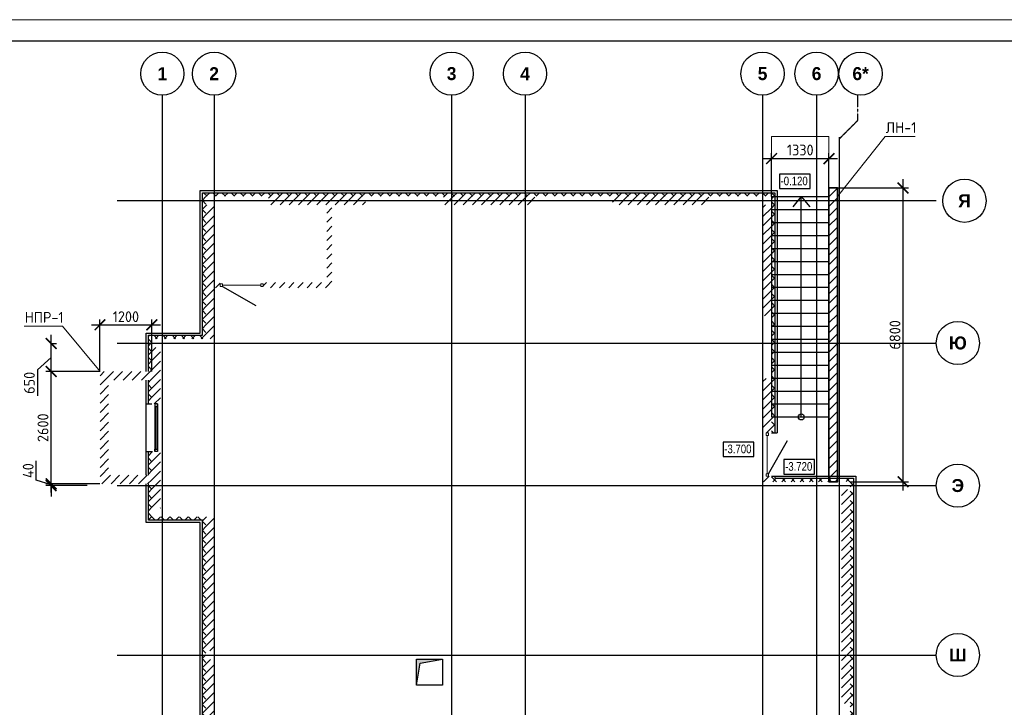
# Model space of a CAD drawing. Header units: millimetres. Extents: x 130535 to 1380046, y -52734 to 121434.
# Tile 14 of 64: x 255765 to 278565, y -9247 to 6666. Entities that reach past the tile are written whole.
import ezdxf

# ---------------------------------------------------------------- set-up
doc = ezdxf.new("R2010")
doc.units = ezdxf.units.MM
doc.linetypes.add('______5', pattern=[1.1, 0.8, -0.1, 0.1, -0.1])
doc.linetypes.add('DASHDOT_axis', pattern=[24, 20, -1.5, 1, -1.5])
doc.layers.get('DEFPOINTS').update_dxf_attribs({"color": 1, "lineweight": 0})
for name, color, linetype, lineweight in [('Standard', 7, 'Continuous', 25), ('Двери', 7, 'Continuous', 25), ('Колонны текст', 7, 'Continuous', 0), ('Общий01', 7, 'Continuous', 13), ('Оси', 40, '______5', 18), ('РАЗМЕРЫ', 1, 'Continuous', 9), ('Текст_ общее', 7, 'Continuous', 25), ('ТОНКИЕ', 7, 'Continuous', 9), ('штриховка', 7, 'Continuous', 18)]:
    doc.layers.add(name, color=color, linetype=linetype, lineweight=lineweight)
doc.layers.add('Стена_ бетон не несущ.', color=7, linetype='Continuous', lineweight=35, true_color=0xb4b496)
doc.layers.add('Стена_ бетон несущ.', color=7, linetype='Continuous', lineweight=70, true_color=0xb4b496)
doc.layers.add('ТОЛСТЫЕ_ОСНОВНЫЕ', color=6, linetype='Continuous')
doc.styles.add('Century Gothic', font='GOTHIC.TTF')
doc.styles.add('GOST-2.304_Type-B', font='GOST Common.ttf')
doc.dimstyles.new('СПДС', dxfattribs={"dimscale": 100, "dimtxt": 2.5, "dimasz": 2.5, "dimexe": 1.25, "dimexo": 0, "dimtad": 1, "dimdec": 0, "dimtxsty": 'GOST-2.304_Type-B', "dimblk": 'ARCHTICK', "dimcen": 2.5, "dimdle": 2, "dimadec": 0, "dimazin": 2, "dimtfac": 0.75, "dimtdec": 0, "dimtmove": 1, "dimatfit": 3, "dimfxl": 1, "dimtolj": 1, "dimarcsym": 1})
pattern_1 = [(45, (420572.21, -74093.96), (-106.06602, 106.06602), []), (135, (420572.21, -74093.96), (-106.06602, -106.06602), [])]
pattern_2 = [(45, (420572.2, -74093.96), (-212.13203, 212.13203), []), (45, (420466.15, -73987.9), (-212.13203, 212.13203), [])]

# ---------------------------------------------------------------- blocks, each defined once
blk = doc.blocks.new('*U26')
at = {"layer": 'ТОЛСТЫЕ_ОСНОВНЫЕ', "color": 6}
blk.add_lwpolyline([(20, 5), (836, 5), (836, 589), (20, 589)], close=True, dxfattribs=at)
at = {"layer": 'ТОНКИЕ'}
blk.add_lwpolyline([(0, 0), (841, 0), (841, 594), (0, 594)], close=True, dxfattribs=at)
blk = doc.blocks.new('NSY101')
at = {"color": 0, "linetype": 'ByBlock', "lineweight": -2}
blk.add_circle((0, 0), 0.05, dxfattribs=at)
blk = doc.blocks.new('СЛОЖНЫЙ_ОБЪЕКТ_30')
at = {"layer": 'Оси', "color": 16, "linetype": 'Continuous', "lineweight": 25, "transparency": 33554687, "xscale": 9.999999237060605, "yscale": 9.999999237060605, "zscale": 9.999999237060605}
blk.add_blockref('NSY101', (-161.505, 79.511), dxfattribs=at)
at = {"layer": 'Оси', "color": 16, "linetype": 'Continuous', "lineweight": 25, "transparency": 33554687, "insert": (-161.505, 79.511), "char_height": 0.3, "width": 0.385, "attachment_point": 5, "style": 'Century Gothic'}
blk.add_mtext('\\A1;{\\fCentury Gothic|i0|b1;\\H0.300000;\\W1.000000;\\C16;1}\\P', dxfattribs=at)
blk = doc.blocks.new('СЛОЖНЫЙ_ОБЪЕКТ_31')
at = {"layer": 'Оси', "color": 16, "linetype": 'Continuous', "lineweight": 25, "transparency": 33554687, "xscale": 9.999999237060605, "yscale": 9.999999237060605, "zscale": 9.999999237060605}
blk.add_blockref('NSY101', (-160.305, 79.511), dxfattribs=at)
at = {"layer": 'Оси', "color": 16, "linetype": 'Continuous', "lineweight": 25, "transparency": 33554687, "insert": (-160.305, 79.511), "char_height": 0.3, "width": 0.385, "attachment_point": 5, "style": 'Century Gothic'}
blk.add_mtext('\\A1;{\\fCentury Gothic|i0|b1;\\H0.300000;\\W1.000000;\\C16;2}\\P', dxfattribs=at)
blk = doc.blocks.new('СЛОЖНЫЙ_ОБЪЕКТ_32')
at = {"layer": 'Оси', "color": 16, "linetype": 'Continuous', "lineweight": 25, "transparency": 33554687, "xscale": 9.999999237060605, "yscale": 9.999999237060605, "zscale": 9.999999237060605}
blk.add_blockref('NSY101', (-154.805, 79.511), dxfattribs=at)
at = {"layer": 'Оси', "color": 16, "linetype": 'Continuous', "lineweight": 25, "transparency": 33554687, "insert": (-154.805, 79.511), "char_height": 0.3, "width": 0.385, "attachment_point": 5, "style": 'Century Gothic'}
blk.add_mtext('\\A1;{\\fCentury Gothic|i0|b1;\\H0.300000;\\W1.000000;\\C16;3}\\P', dxfattribs=at)
blk = doc.blocks.new('СЛОЖНЫЙ_ОБЪЕКТ_33')
at = {"layer": 'Оси', "color": 16, "linetype": 'Continuous', "lineweight": 25, "transparency": 33554687, "xscale": 9.999999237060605, "yscale": 9.999999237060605, "zscale": 9.999999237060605}
blk.add_blockref('NSY101', (-153.105, 79.511), dxfattribs=at)
at = {"layer": 'Оси', "color": 16, "linetype": 'Continuous', "lineweight": 25, "transparency": 33554687, "insert": (-153.105, 79.511), "char_height": 0.3, "width": 0.385, "attachment_point": 5, "style": 'Century Gothic'}
blk.add_mtext('\\A1;{\\fCentury Gothic|i0|b1;\\H0.300000;\\W1.000000;\\C16;4}\\P', dxfattribs=at)
blk = doc.blocks.new('СЛОЖНЫЙ_ОБЪЕКТ_34')
at = {"layer": 'Оси', "color": 16, "linetype": 'Continuous', "lineweight": 25, "transparency": 33554687, "xscale": 9.999999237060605, "yscale": 9.999999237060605, "zscale": 9.999999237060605}
blk.add_blockref('NSY101', (-147.605, 79.511), dxfattribs=at)
at = {"layer": 'Оси', "color": 16, "linetype": 'Continuous', "lineweight": 25, "transparency": 33554687, "insert": (-147.605, 79.511), "char_height": 0.3, "width": 0.385, "attachment_point": 5, "style": 'Century Gothic'}
blk.add_mtext('\\A1;{\\fCentury Gothic|i0|b1;\\H0.300000;\\W1.000000;\\C16;5}\\P', dxfattribs=at)
blk = doc.blocks.new('СЛОЖНЫЙ_ОБЪЕКТ_35')
at = {"layer": 'Оси', "color": 16, "linetype": 'Continuous', "lineweight": 25, "transparency": 33554687, "xscale": 9.999999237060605, "yscale": 9.999999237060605, "zscale": 9.999999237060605}
blk.add_blockref('NSY101', (-146.355, 79.511), dxfattribs=at)
at = {"layer": 'Оси', "color": 16, "linetype": 'Continuous', "lineweight": 25, "transparency": 33554687, "insert": (-146.355, 79.511), "char_height": 0.3, "width": 0.385, "attachment_point": 5, "style": 'Century Gothic'}
blk.add_mtext('\\A1;{\\fCentury Gothic|i0|b1;\\H0.300000;\\W1.000000;\\C16;6}\\P', dxfattribs=at)
blk = doc.blocks.new('СЛОЖНЫЙ_ОБЪЕКТ_36')
at = {"layer": 'Оси', "color": 16, "linetype": 'Continuous', "lineweight": 25, "transparency": 33554687, "xscale": 9.999999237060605, "yscale": 9.999999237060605, "zscale": 9.999999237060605}
blk.add_blockref('NSY101', (-137.297, 76.561), dxfattribs=at)
at = {"layer": 'Оси', "color": 16, "linetype": 'Continuous', "lineweight": 25, "transparency": 33554687, "insert": (-137.297, 76.561), "char_height": 0.3, "width": 0.395, "attachment_point": 5, "style": 'Century Gothic'}
blk.add_mtext('\\A1;{\\fCentury Gothic|i0|b1;\\H0.300000;\\W1.000000;\\C16;Я}\\P', dxfattribs=at)
blk = doc.blocks.new('СЛОЖНЫЙ_ОБЪЕКТ_45')
at = {"layer": 'Оси', "color": 16, "linetype": 'Continuous', "lineweight": 25, "transparency": 33554687, "xscale": 9.999999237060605, "yscale": 9.999999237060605, "zscale": 9.999999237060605}
blk.add_blockref('NSY101', (-137.45, 66.048), dxfattribs=at)
at = {"layer": 'Оси', "color": 16, "linetype": 'Continuous', "lineweight": 25, "transparency": 33554687, "insert": (-137.45, 66.048), "char_height": 0.3, "width": 0.555, "attachment_point": 5, "style": 'Century Gothic'}
blk.add_mtext('\\A1;{\\fCentury Gothic|i0|b1;\\H0.300000;\\W1.000000;\\C16;Ш}\\P', dxfattribs=at)
blk = doc.blocks.new('СЛОЖНЫЙ_ОБЪЕКТ_46')
at = {"layer": 'Оси', "color": 16, "linetype": 'Continuous', "lineweight": 25, "transparency": 33554687, "xscale": 9.999999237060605, "yscale": 9.999999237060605, "zscale": 9.999999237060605}
blk.add_blockref('NSY101', (-137.45, 69.968), dxfattribs=at)
at = {"layer": 'Оси', "color": 16, "linetype": 'Continuous', "lineweight": 25, "transparency": 33554687, "insert": (-137.45, 69.968), "char_height": 0.3, "width": 0.475, "attachment_point": 5, "style": 'Century Gothic'}
blk.add_mtext('\\A1;{\\fCentury Gothic|i0|b1;\\H0.300000;\\W1.000000;\\C16;Э}\\P', dxfattribs=at)
blk = doc.blocks.new('СЛОЖНЫЙ_ОБЪЕКТ_47')
at = {"layer": 'Оси', "color": 16, "linetype": 'Continuous', "lineweight": 25, "transparency": 33554687, "xscale": 9.999999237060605, "yscale": 9.999999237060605, "zscale": 9.999999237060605}
blk.add_blockref('NSY101', (-137.45, 73.268), dxfattribs=at)
at = {"layer": 'Оси', "color": 16, "linetype": 'Continuous', "lineweight": 25, "transparency": 33554687, "insert": (-137.45, 73.268), "char_height": 0.3, "width": 0.61, "attachment_point": 5, "style": 'Century Gothic'}
blk.add_mtext('\\A1;{\\fCentury Gothic|i0|b1;\\H0.300000;\\W1.000000;\\C16;Ю}\\P', dxfattribs=at)
blk = doc.blocks.new('СЛОЖНЫЙ_ОБЪЕКТ_52')
at = {"layer": 'Оси', "color": 16, "linetype": 'Continuous', "lineweight": 25, "transparency": 33554687, "xscale": 9.999999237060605, "yscale": 9.999999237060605, "zscale": 9.999999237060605}
blk.add_blockref('NSY101', (-145.335, 79.511), dxfattribs=at)
at = {"layer": 'Оси', "color": 16, "linetype": 'Continuous', "lineweight": 25, "transparency": 33554687, "insert": (-145.335, 79.511), "char_height": 0.3, "width": 0.57, "attachment_point": 5, "style": 'Century Gothic'}
blk.add_mtext('\\A1;{\\fCentury Gothic|i0|b1;\\H0.300000;\\W1.000000;\\C16;6*}\\P', dxfattribs=at)
blk = doc.blocks.new('СЛОЖНЫЙ_ОБЪЕКТ_78')
at = {"layer": 'Общий01', "linetype": 'Continuous', "lineweight": 25, "true_color": 0x6d6d6d, "transparency": 33554687}
blk.add_hatch(color=251, dxfattribs=at).paths.add_polyline_path([(-155.617, 65.957), (-155.617, 65.357), (-155.531, 65.871), (-155.017, 65.957)])
at = {"layer": 'Общий01', "color": 7, "linetype": 'Continuous', "lineweight": 25, "transparency": 33554687}
for p, q in [((-155.617, 65.957), (-155.017, 65.957)), ((-155.617, 65.357), (-155.617, 65.957)), ((-155.531, 65.871), (-155.017, 65.957)), ((-155.017, 65.957), (-155.017, 65.357)), ((-155.617, 65.357), (-155.531, 65.871)), ((-155.017, 65.357), (-155.617, 65.357))]:
    blk.add_line(p, q, dxfattribs=at)
blk = doc.blocks.new('_ArchTick')
at = {"color": 0, "linetype": 'ByBlock', "const_width": 0.15}
blk.add_lwpolyline([(-0.5, -0.5), (0.5, 0.5)], dxfattribs=at)
blk = doc.blocks.new('*D188')
at = {"layer": 'DEFPOINTS', "color": 0, "linetype": 'Continuous', "lineweight": 0, "transparency": 16777216}
for p in [(274705, 2773), (276221, 2773), (274995, -4027, -350)]:
    blk.add_point(p, dxfattribs=at)
at = {"layer": 'РАЗМЕРЫ', "color": 0, "linetype": 'Continuous', "lineweight": -2, "transparency": 16777216}
for p, q in [((276221, -4227), (276221, 2973)), ((274705, 2773), (276346, 2773)), ((274995, -4027), (276346, -4027))]:
    blk.add_line(p, q, dxfattribs=at)
at = {"layer": 'РАЗМЕРЫ', "color": 0, "linetype": 'Continuous', "lineweight": -2, "transparency": 16777216, "xscale": 250, "yscale": 250, "zscale": 250}
for p, rotation in [((276221, 2773), 90), ((276221, -4027), 270)]:
    blk.add_blockref('_ArchTick', p, dxfattribs=dict(at, rotation=rotation))
at = {"layer": 'РАЗМЕРЫ', "color": 0, "linetype": 'Continuous', "lineweight": 0, "transparency": 16777216, "insert": (276034, -627), "char_height": 250, "attachment_point": 5, "rotation": 90, "style": 'GOST-2.304_Type-B'}
blk.add_mtext('\\A1;6800', dxfattribs=at)
blk = doc.blocks.new('*D209')
at = {"layer": 'DEFPOINTS', "color": 0, "linetype": 'Continuous', "lineweight": 0, "transparency": 16777216}
for p in [(256493, -4077), (257625, -4077), (257328, -4117)]:
    blk.add_point(p, dxfattribs=at)
at = {"layer": 'РАЗМЕРЫ', "color": 0, "linetype": 'Continuous', "lineweight": -2, "transparency": 16777216}
for p, q in [((256149, -3994), (256149, -3544)), ((256493, -4077), (256493, -3827)), ((256493, -4097), (256149, -3994)), ((257625, -4077), (256368, -4077)), ((256493, -4117), (256493, -4077)), ((256493, -4117), (256493, -4077)), ((257328, -4117), (256368, -4117)), ((256493, -4117), (256493, -4367))]:
    blk.add_line(p, q, dxfattribs=at)
at = {"layer": 'РАЗМЕРЫ', "color": 0, "linetype": 'Continuous', "lineweight": -2, "transparency": 16777216, "xscale": 250, "yscale": 250, "zscale": 250}
for p, rotation in [((256493, -4077), 270), ((256493, -4117), 90)]:
    blk.add_blockref('_ArchTick', p, dxfattribs=dict(at, rotation=rotation))
at = {"layer": 'РАЗМЕРЫ', "color": 0, "linetype": 'Continuous', "lineweight": 0, "transparency": 16777216, "insert": (255962, -3769), "char_height": 250, "attachment_point": 5, "rotation": 90, "style": 'GOST-2.304_Type-B'}
blk.add_mtext('\\A1;40', dxfattribs=at)
blk = doc.blocks.new('*D210')
at = {"layer": 'DEFPOINTS', "color": 0, "linetype": 'Continuous', "lineweight": 0, "transparency": 16777216}
for p in [(256493, -1477), (257625, -1477), (257625, -4077)]:
    blk.add_point(p, dxfattribs=at)
at = {"layer": 'РАЗМЕРЫ', "color": 0, "linetype": 'Continuous', "lineweight": -2, "transparency": 16777216}
for p, q in [((256493, -4277), (256493, -1277)), ((257625, -1477), (256368, -1477)), ((257625, -4077), (256368, -4077))]:
    blk.add_line(p, q, dxfattribs=at)
at = {"layer": 'РАЗМЕРЫ', "color": 0, "linetype": 'Continuous', "lineweight": -2, "transparency": 16777216, "xscale": 250, "yscale": 250, "zscale": 250}
for p, rotation in [((256493, -1477), 90), ((256493, -4077), 270)]:
    blk.add_blockref('_ArchTick', p, dxfattribs=dict(at, rotation=rotation))
at = {"layer": 'РАЗМЕРЫ', "color": 0, "linetype": 'Continuous', "lineweight": 0, "transparency": 16777216, "insert": (256305, -2777), "char_height": 250, "attachment_point": 5, "rotation": 90, "style": 'GOST-2.304_Type-B'}
blk.add_mtext('\\A1;2600', dxfattribs=at)
blk = doc.blocks.new('*D211')
at = {"layer": 'DEFPOINTS', "color": 0, "linetype": 'Continuous', "lineweight": 0, "transparency": 16777216}
for p in [(256493, -827), (256493, -827), (257625, -1477)]:
    blk.add_point(p, dxfattribs=at)
at = {"layer": 'РАЗМЕРЫ', "color": 0, "linetype": 'Continuous', "lineweight": -2, "transparency": 16777216}
for p, q in [((256493, -1677), (256493, -627)), ((256493, -827), (256618, -827)), ((256493, -1152), (256178, -1438)), ((256178, -1438), (256178, -2038)), ((257625, -1477), (256368, -1477))]:
    blk.add_line(p, q, dxfattribs=at)
at = {"layer": 'РАЗМЕРЫ', "color": 0, "linetype": 'Continuous', "lineweight": -2, "transparency": 16777216, "xscale": 250, "yscale": 250, "zscale": 250}
for p, rotation in [((256493, -827), 90), ((256493, -1477), 270)]:
    blk.add_blockref('_ArchTick', p, dxfattribs=dict(at, rotation=rotation))
at = {"layer": 'РАЗМЕРЫ', "color": 0, "linetype": 'Continuous', "lineweight": 0, "transparency": 16777216, "insert": (255990, -1738), "char_height": 250, "attachment_point": 5, "rotation": 90, "style": 'GOST-2.304_Type-B'}
blk.add_mtext('\\A1;650', dxfattribs=at)
blk = doc.blocks.new('*D212')
at = {"layer": 'DEFPOINTS', "color": 0, "linetype": 'Continuous', "lineweight": 0, "transparency": 16777216}
for p in [(258825, -395), (257625, -1477), (258825, -1477)]:
    blk.add_point(p, dxfattribs=at)
at = {"layer": 'РАЗМЕРЫ', "color": 0, "linetype": 'Continuous', "lineweight": -2, "transparency": 16777216}
for p, q in [((257425, -395), (259025, -395)), ((257625, -1477), (257625, -270)), ((258825, -1477), (258825, -270))]:
    blk.add_line(p, q, dxfattribs=at)
at = {"layer": 'РАЗМЕРЫ', "color": 0, "linetype": 'Continuous', "lineweight": -2, "transparency": 16777216, "xscale": 250, "yscale": 250, "zscale": 250, "rotation": 180}
blk.add_blockref('_ArchTick', (257625, -395), dxfattribs=at)
at = {"layer": 'РАЗМЕРЫ', "color": 0, "linetype": 'Continuous', "lineweight": -2, "transparency": 16777216, "xscale": 250, "yscale": 250, "zscale": 250}
blk.add_blockref('_ArchTick', (258825, -395), dxfattribs=at)
at = {"layer": 'РАЗМЕРЫ', "color": 0, "linetype": 'Continuous', "lineweight": 0, "transparency": 16777216, "insert": (258225, -207), "char_height": 250, "attachment_point": 5, "style": 'GOST-2.304_Type-B'}
blk.add_mtext('\\A1;1200', dxfattribs=at)
blk = doc.blocks.new('*D580')
at = {"layer": 'DEFPOINTS', "color": 0, "linetype": 'Continuous', "lineweight": 0, "transparency": 16777216}
for p in [(274505, 3451), (273175, 2573), (274505, 2573)]:
    blk.add_point(p, dxfattribs=at)
at = {"layer": 'РАЗМЕРЫ', "color": 0, "linetype": 'Continuous', "lineweight": -2, "transparency": 16777216}
for p, q in [((272975, 3451), (274705, 3451)), ((273175, 2573), (273175, 3576)), ((274505, 2573), (274505, 3576))]:
    blk.add_line(p, q, dxfattribs=at)
at = {"layer": 'РАЗМЕРЫ', "color": 0, "linetype": 'Continuous', "lineweight": -2, "transparency": 16777216, "xscale": 250, "yscale": 250, "zscale": 250, "rotation": 180}
blk.add_blockref('_ArchTick', (273175, 3451), dxfattribs=at)
at = {"layer": 'РАЗМЕРЫ', "color": 0, "linetype": 'Continuous', "lineweight": -2, "transparency": 16777216, "xscale": 250, "yscale": 250, "zscale": 250}
blk.add_blockref('_ArchTick', (274505, 3451), dxfattribs=at)
at = {"layer": 'РАЗМЕРЫ', "color": 0, "linetype": 'Continuous', "lineweight": 0, "transparency": 16777216, "insert": (273840, 3651), "char_height": 250, "attachment_point": 5, "style": 'GOST-2.304_Type-B'}
blk.add_mtext('\\A1;1330', dxfattribs=at)

msp = doc.modelspace()

# ---------------------------------------------------------------- hatches: boundary and pattern name
at = {"layer": 'Общий01', "linetype": 'Continuous', "lineweight": 13, "transparency": 33554687}
h = msp.add_hatch(dxfattribs=at)
h.set_pattern_fill('__________6', scale=100, style=0, pattern_type=2)
h.set_pattern_definition(pattern_1)
h.paths.add_polyline_path([(258745.3, -637.1), (258745.3, -1477.1), (258825.3, -1477.1), (258825.3, -717.1), (260075.3, -717.1), (260075.3, 2582.9), (265775.3, 2582.9), (265775.3, 2662.9), (259995.3, 2662.9), (259995.3, -637.1)], flags=0)
h = msp.add_hatch(dxfattribs=at)
h.set_pattern_fill('__________6', scale=100, style=0, pattern_type=2)
h.set_pattern_definition(pattern_1)
h.paths.add_polyline_path([(265775.3, 2662.9), (265775.3, 2582.9), (273175.3, 2582.9), (273175.3, -2897.1), (273255.3, -2897.1), (273255.3, 2662.9)], flags=0)
h = msp.add_hatch(dxfattribs=at)
h.set_pattern_fill('__________6', scale=100, style=0, pattern_type=2)
h.set_pattern_definition(pattern_1)
h.paths.add_polyline_path([(258825.3, -1677.1), (258745.3, -1677.1), (258745.3, -2227.1), (258825.3, -2227.1)], flags=0)
h = msp.add_hatch(dxfattribs=at)
h.set_pattern_fill('__________6', scale=100, style=0, pattern_type=2)
h.set_pattern_definition(pattern_1)
h.paths.add_polyline_path([(258745.3, -3877.1), (258825.3, -3877.1), (258825.3, -3327.1), (258745.3, -3327.1)], flags=0)
h = msp.add_hatch(dxfattribs=at)
h.set_pattern_fill('__________6', scale=100, style=0, pattern_type=2)
h.set_pattern_definition(pattern_1)
h.paths.add_polyline_path([(259995.3, -4917.1), (259995.3, -11157.1), (258745.3, -11157.1), (258745.3, -14597.1), (258825.3, -14597.1), (258825.3, -11237.1), (260075.3, -11237.1), (260075.3, -4837.1), (258825.3, -4837.1), (258825.3, -4077.1), (258745.3, -4077.1), (258745.3, -4917.1)], flags=0)
h = msp.add_hatch(dxfattribs=at)
h.set_pattern_fill('__________6', scale=100, style=0, pattern_type=2)
h.set_pattern_definition(pattern_1)
h.paths.add_polyline_path([(273175.3, -4027.1), (274705.3, -4027.1), (274705.3, -3947.1), (273255.3, -3947.1), (273255.3, -3897.1), (273175.3, -3897.1)], flags=0)
h = msp.add_hatch(dxfattribs=at)
h.set_pattern_fill('__________6', scale=100, style=0, pattern_type=2)
h.set_pattern_definition(pattern_1)
h.paths.add_polyline_path([(274995.3, -12047.1), (273175.3, -12047.1), (273175.3, -12997.1), (273255.3, -12997.1), (273255.3, -12127.1), (275075.3, -12127.1), (275075.3, -3947.1), (274905.3, -3947.1), (274905.3, -4027.1), (274995.3, -4027.1)], flags=0)
at = {"layer": 'Стена_ бетон не несущ.', "linetype": 'Continuous', "lineweight": 35, "transparency": 33554687}
h = msp.add_hatch(dxfattribs=at)
h.set_pattern_fill('__________301', scale=100, style=0, pattern_type=2)
h.set_pattern_definition(pattern_2)
h.paths.add_polyline_path([(262875.3, 2382.9), (262875.3, 462.9), (262995.3, 462.9), (262995.3, 2382.9)], flags=0)
h = msp.add_hatch(dxfattribs=at)
h.set_pattern_fill('__________301', scale=100, style=0, pattern_type=2)
h.set_pattern_definition(pattern_2)
h.paths.add_polyline_path([(260405.3, 462.9), (260405.3, 582.9), (260275.3, 582.9), (260275.3, 462.9)], flags=0)
h = msp.add_hatch(dxfattribs=at)
h.set_pattern_fill('__________301', scale=100, style=0, pattern_type=2)
h.set_pattern_definition(pattern_2)
h.paths.add_polyline_path([(262875.3, 582.9), (261405.3, 582.9), (261405.3, 462.9), (262875.3, 462.9)], flags=0)
at = {"layer": 'Стена_ бетон несущ.', "linetype": 'Continuous', "lineweight": 35, "transparency": 33554687}
h = msp.add_hatch(dxfattribs=at)
h.set_pattern_fill('__________5', scale=100, style=0, pattern_type=2)
h.set_pattern_definition(pattern_2)
h.paths.add_polyline_path([(261525.3, 2382.9), (263775.3, 2382.9), (263775.3, 2582.9), (261525.3, 2582.9)], flags=0)
h = msp.add_hatch(dxfattribs=at)
h.set_pattern_fill('__________5', scale=100, style=0, pattern_type=2)
h.set_pattern_definition(pattern_2)
h.paths.add_polyline_path([(265575.3, 2382.9), (267695.3, 2382.9), (267695.3, 2582.9), (265575.3, 2582.9)], flags=0)
h = msp.add_hatch(dxfattribs=at)
h.set_pattern_fill('__________5', scale=100, style=0, pattern_type=2)
h.set_pattern_definition(pattern_2)
h.paths.add_polyline_path([(269495.3, 2382.9), (271725.3, 2382.9), (271725.3, 2582.9), (269495.3, 2582.9)], flags=0)
h = msp.add_hatch(dxfattribs=at)
h.set_pattern_fill('__________5', scale=100, style=0, pattern_type=2)
h.set_pattern_definition(pattern_2)
h.paths.add_polyline_path([(260275.3, -717.1), (260275.3, 2382.9), (260075.3, 2382.9), (260075.3, -717.1)], flags=0)
h = msp.add_hatch(dxfattribs=at)
h.set_pattern_fill('__________5', scale=100, style=0, pattern_type=2)
h.set_pattern_definition(pattern_2)
h.paths.add_polyline_path([(272975.3, 2382.9), (272975.3, -187.1), (273175.3, -187.1), (273175.3, 2382.9)], flags=0)
h = msp.add_hatch(dxfattribs=at)
h.set_pattern_fill('__________5', scale=100, style=0, pattern_type=2)
h.set_pattern_definition(pattern_2)
h.paths.add_polyline_path([(258825.3, -2227.1), (259025.3, -2227.1), (259025.3, -917.1), (258825.3, -917.1)], flags=0)
h = msp.add_hatch(dxfattribs=at)
h.set_pattern_fill('__________5', scale=100, style=0, pattern_type=2)
h.set_pattern_definition(pattern_2)
h.paths.add_polyline_path([(258825.3, -1477.1), (257625.3, -1477.1), (257625.3, -1677.1), (258825.3, -1677.1)], flags=0)
h = msp.add_hatch(dxfattribs=at)
h.set_pattern_fill('__________5', scale=100, style=0, pattern_type=2)
h.set_pattern_definition(pattern_2)
h.paths.add_polyline_path([(257625.3, -1677.1), (257625.3, -3877.1), (257825.3, -3877.1), (257825.3, -1677.1)], flags=0)
h = msp.add_hatch(dxfattribs=at)
h.set_pattern_fill('__________5', scale=100, style=0, pattern_type=2)
h.set_pattern_definition(pattern_2)
h.paths.add_polyline_path([(272975.3, -1637.1), (272975.3, -2897.1), (273175.3, -2897.1), (273175.3, -1637.1)], flags=0)
h = msp.add_hatch(dxfattribs=at)
h.set_pattern_fill('__________5', scale=100, style=0, pattern_type=2)
h.set_pattern_definition(pattern_2)
h.paths.add_polyline_path([(259025.3, -4637.1), (259025.3, -3327.1), (258825.3, -3327.1), (258825.3, -4637.1)], flags=0)
h = msp.add_hatch(dxfattribs=at)
h.set_pattern_fill('__________5', scale=100, style=0, pattern_type=2)
h.set_pattern_definition(pattern_2)
h.paths.add_polyline_path([(257625.3, -4077.1), (258825.3, -4077.1), (258825.3, -3877.1), (257625.3, -3877.1)], flags=0)
h = msp.add_hatch(dxfattribs=at)
h.set_pattern_fill('__________5', scale=100, style=0, pattern_type=2)
h.set_pattern_definition(pattern_2)
h.paths.add_polyline_path([(273175.3, -3897.1), (272975.3, -3897.1), (272975.3, -4027.1), (273175.3, -4027.1)], flags=0)
h = msp.add_hatch(dxfattribs=at)
h.set_pattern_fill('__________5', scale=100, style=0, pattern_type=2)
h.set_pattern_definition(pattern_2)
h.paths.add_polyline_path([(274795.3, -4207.1), (274795.3, -9157.1), (274995.3, -9157.1), (274995.3, -4207.1)], flags=0)
h = msp.add_hatch(dxfattribs=at)
h.set_pattern_fill('__________5', scale=100, style=0, pattern_type=2)
h.set_pattern_definition(pattern_2)
h.paths.add_polyline_path([(260275.3, -7937.1), (260275.3, -4837.1), (260075.3, -4837.1), (260075.3, -7937.1)], flags=0)
h = msp.add_hatch(dxfattribs=at)
h.set_pattern_fill('__________5', scale=100, style=0, pattern_type=2)
h.set_pattern_definition(pattern_2)
h.paths.add_polyline_path([(260275.3, -11237.1), (260275.3, -8137.1), (260075.3, -8137.1), (260075.3, -11237.1)], flags=0)
at = {"layer": 'штриховка', "linetype": 'Continuous', "lineweight": 0}
h = msp.add_hatch(dxfattribs=at)
h.set_pattern_fill('ANSI31', scale=50)
h.set_pattern_definition([(45, (33347.48, -24188.57), (-112.2532, 112.2532), [])])
h.paths.add_polyline_path([(274505.3, 2772.9), (274705.3, 2772.9), (274705.3, -4027.1), (274505.3, -4027.1)])

# ---------------------------------------------------------------- linework, layer by layer
at = {"color": 7, "linetype": 'DASHDOT_axis'}
for p, q in [((259067.5, 4917.3), (259067.5, -21848.7)), ((260267.5, 4917.3), (260267.5, -21848.7)), ((265767.5, 4917.3), (265767.5, -21848.7)), ((267467.5, 4917.3), (267467.5, -21848.7)), ((272967.5, 4917.3), (272967.5, -21848.7)), ((274217.5, 4917.3), (274217.5, -21848.7)), ((274737.5, 3945.5), (274737.5, -21848.7)), ((258022.9, 2482.9), (276988.9, 2482.9)), ((258022.9, -817.1), (276988.9, -817.1)), ((258022.9, -4117.1), (276988.9, -4117.1)), ((258022.9, -8037.1), (276988.9, -8037.1))]:
    msp.add_line(p, q, dxfattribs=at)
at = {"layer": 'Standard', "color": 7, "linetype": 'Continuous', "lineweight": 13, "transparency": 33554687}
for p, q in [((260405.3, 494.9), (260405.3, 550.9)), ((260405.3, 550.9), (260461.3, 550.9)), ((260461.3, 494.9), (260405.3, 494.9)), ((260461.3, 550.9), (260461.3, 494.9)), ((261349.3, 494.9), (261349.3, 550.9)), ((261349.3, 550.9), (261405.3, 550.9)), ((261405.3, 494.9), (261349.3, 494.9)), ((261405.3, 550.9), (261405.3, 494.9)), ((273047.3, -2953.1), (273047.3, -2897.1)), ((273047.3, -2897.1), (273103.3, -2897.1)), ((273103.3, -2953.1), (273047.3, -2953.1)), ((273103.3, -2897.1), (273103.3, -2953.1)), ((273047.3, -3897.1), (273047.3, -3841.1)), ((273047.3, -3841.1), (273103.3, -3841.1)), ((273103.3, -3841.1), (273103.3, -3897.1)), ((273103.3, -3897.1), (273047.3, -3897.1))]:
    msp.add_line(p, q, dxfattribs=at)
at = {"layer": 'Standard', "color": 7, "linetype": 'Continuous', "lineweight": 25, "transparency": 33554687}
for p, q in [((258897.3, -2227.1), (258897.3, -2283.1)), ((258953.3, -2227.1), (258897.3, -2227.1)), ((258897.3, -2227.1), (258897.3, -3327.1)), ((258953.3, -2283.1), (258953.3, -2227.1)), ((258953.3, -2227.1), (258953.3, -3327.1)), ((258897.3, -2283.1), (258953.3, -2283.1)), ((258897.3, -3327.1), (258897.3, -3271.1)), ((258897.3, -3271.1), (258953.3, -3271.1)), ((258953.3, -3327.1), (258897.3, -3327.1)), ((258953.3, -3271.1), (258953.3, -3327.1))]:
    msp.add_line(p, q, dxfattribs=at)
at = {"layer": 'Standard', "color": 7, "linetype": 'Continuous', "lineweight": 13, "transparency": 33554687}
for points in [[(261349.3, 522.9, -1656), (261349.3, 522.9, -3699), (260461.3, 522.9, -3699), (260461.3, 522.9, -1656)], [(258925.3, -3271.1, -1794), (258925.3, -3271.1, -606), (258925.3, -2283.1, -606), (258925.3, -2283.1, -1794)], [(273075.3, -2953.1, -1656), (273075.3, -2953.1, -3699), (273075.3, -3841.1, -3699), (273075.3, -3841.1, -1656)]]:
    msp.add_3dface(points, dxfattribs=at)
at = {"layer": 'Колонны текст', "color": 7, "linetype": 'Continuous', "lineweight": 0}
for points in [[(274705.3, 2572.9), (275808.4, 3965.2), (276499.8, 3965.2)], [(257625.3, -1477.1), (256753, -427.2), (255869.6, -427.2)]]:
    msp.add_lwpolyline(points, dxfattribs=at)
at = {"layer": 'Общий01', "color": 7, "linetype": 'Continuous', "lineweight": 25, "transparency": 33554687}
for p, q in [((259945.3, -587.1), (259945.3, 2712.9)), ((259945.3, 2712.9), (265775.3, 2712.9)), ((259995.3, -637.1), (259995.3, 2662.9)), ((259995.3, 2662.9), (265775.3, 2662.9)), ((265775.3, 2712.9), (273305.3, 2712.9)), ((265775.3, 2662.9), (273255.3, 2662.9)), ((273175.3, 2572.9, -350), (274505.3, 2572.9)), ((273175.3, 2572.9, -350), (273175.3, -2527.1, -350)), ((273255.3, 2662.9), (273255.3, -2897.1)), ((273305.3, 2712.9), (273305.3, -2897.1)), ((273862.2, 2572.9), (273666.2, 2339.3)), ((273862.2, 2572.9), (274058.3, 2339.3)), ((273862.2, -2527.1), (273862.2, 2572.9)), ((273175.3, 2272.9, -350), (274505.3, 2272.9)), ((273175.3, 1972.9, -350), (274505.3, 1972.9)), ((273175.3, 1672.9, -350), (274505.3, 1672.9)), ((273175.3, 1372.9, -350), (274505.3, 1372.9)), ((273175.3, 1072.9, -350), (274505.3, 1072.9)), ((273175.3, 772.9, -350), (274505.3, 772.9)), ((273175.3, 472.9, -350), (274505.3, 472.9)), ((273175.3, 172.9, -350), (274505.3, 172.9)), ((273175.3, -127.1, -350), (274505.3, -127.1)), ((273175.3, -427.1, -350), (274505.3, -427.1)), ((258695.3, -587.1), (259945.3, -587.1)), ((258695.3, -1477.1), (258695.3, -587.1)), ((258745.3, -637.1), (259995.3, -637.1)), ((258745.3, -1477.1), (258745.3, -637.1)), ((273175.3, -727.1, -350), (274505.3, -727.1)), ((273175.3, -1027.1, -350), (274505.3, -1027.1)), ((273175.3, -1327.1, -350), (274505.3, -1327.1)), ((258695.3, -3877.1), (258695.3, -1677.1)), ((258745.3, -2227.1), (258745.3, -1677.1)), ((273175.3, -1627.1, -350), (274505.3, -1627.1)), ((273175.3, -1927.1, -350), (274505.3, -1927.1)), ((258695.3, -2227.1), (258825.3, -2227.1)), ((273175.3, -2227.1, -350), (274505.3, -2227.1)), ((273175.3, -2527.1, -350), (274505.3, -2527.1)), ((273175.3, -2897.1), (273305.3, -2897.1)), ((258695.3, -3327.1), (258825.3, -3327.1)), ((258745.3, -3877.1), (258745.3, -3327.1)), ((258695.3, -4967.1), (258695.3, -4077.1)), ((258745.3, -4917.1), (258745.3, -4077.1)), ((273175.3, -3897.1), (273305.3, -3897.1)), ((273255.3, -3897.1), (273255.3, -3947.1)), ((273255.3, -3947.1), (274705.4, -3947.1)), ((273305.3, -3897.1), (274705.4, -3897.1)), ((274705.3, -3897.1, -350), (275125.3, -3897.1)), ((274705.3, -3947.1, -350), (275075.3, -3947.1)), ((275075.3, -3947.1), (275075.3, -12127.1)), ((275125.3, -3897.1), (275125.3, -12177.1)), ((259945.3, -4967.1), (258695.3, -4967.1)), ((259995.3, -4917.1), (258745.3, -4917.1)), ((259945.3, -11107.1), (259945.3, -4967.1)), ((259995.3, -11157.1), (259995.3, -4917.1))]:
    msp.add_line(p, q, dxfattribs=at)
msp.add_circle((273862.2, -2527.1), 70, dxfattribs=at)
at = {"layer": 'Оси', "color": 7, "linetype": '______5', "lineweight": 25, "transparency": 33554687}
for p, q in [((275176.6, 4342.4), (275176.6, 4932.4)), ((274745.3, 3911.1), (275176.6, 4342.4))]:
    msp.add_line(p, q, dxfattribs=at)
at = {"layer": 'РАЗМЕРЫ', "color": 7, "linetype": 'Continuous', "lineweight": 0}
msp.add_lwpolyline([(274505.3, 2572.9), (273175.3, 2572.9), (273175.3, 3965.2), (274505.3, 3965.2)], close=True, dxfattribs=at)
at = {"layer": 'Стена_ бетон несущ.', "color": 7, "linetype": 'Continuous', "lineweight": 25, "transparency": 33554687}
for p, q in [((260461.3, 494.9), (261230.3, 50.9)), ((273103.3, -3841.1), (273547.3, -3072.1))]:
    msp.add_line(p, q, dxfattribs=at)
at = {"layer": 'Стена_ бетон несущ.', "color": 7, "linetype": 'Continuous', "lineweight": 35, "transparency": 33554687, "elevation": -350}
msp.add_lwpolyline([(274505.3, 2772.9), (274705.3, 2772.9), (274705.3, -4027.1), (274505.3, -4027.1)], close=True, dxfattribs=at)
at = {"layer": 'Текст_ общее', "color": 7, "linetype": 'Continuous', "lineweight": 25, "transparency": 33554687}
for points in [[(273356.1, 2758.1), (274067.4, 2758.1), (274067.4, 3091.4), (273356.1, 3091.4), (273356.1, 2758.1)], [(272053, -3443.9), (272764.2, -3443.9), (272764.2, -3110.5), (272053, -3110.5), (272053, -3443.9)], [(273461.7, -3848.7), (274172.9, -3848.7), (274172.9, -3515.4), (273461.7, -3515.4), (273461.7, -3848.7)]]:
    msp.add_lwpolyline(points, dxfattribs=at)

# ---------------------------------------------------------------- block references
at = {"color": 7, "xscale": 100, "yscale": 100, "zscale": 100}
msp.add_blockref('*U26', (213936.3, -52733.6), dxfattribs=at)
at = {"layer": 'Общий01', "color": 7, "linetype": 'Continuous', "lineweight": 25, "transparency": 33554687, "xscale": 1000, "yscale": 1000, "zscale": 1000}
msp.add_blockref('СЛОЖНЫЙ_ОБЪЕКТ_78', (420572.2, -74094), dxfattribs=at)
at = {"layer": 'Оси', "color": 7, "linetype": 'Continuous', "lineweight": 25, "transparency": 33554687, "xscale": 1000, "yscale": 1000, "zscale": 1000}
for name, p in [('СЛОЖНЫЙ_ОБЪЕКТ_30', (420572.2, -74094)), ('СЛОЖНЫЙ_ОБЪЕКТ_31', (420572.2, -74094)), ('СЛОЖНЫЙ_ОБЪЕКТ_32', (420572.2, -74094)), ('СЛОЖНЫЙ_ОБЪЕКТ_33', (420572.2, -74094)), ('СЛОЖНЫЙ_ОБЪЕКТ_34', (420572.2, -74094)), ('СЛОЖНЫЙ_ОБЪЕКТ_35', (420572.2, -74094)), ('СЛОЖНЫЙ_ОБЪЕКТ_52', (420572.2, -74094)), ('СЛОЖНЫЙ_ОБЪЕКТ_36', (414939.2, -74084.9)), ('СЛОЖНЫЙ_ОБЪЕКТ_47', (414939.2, -74084.9)), ('СЛОЖНЫЙ_ОБЪЕКТ_46', (414939.2, -74084.9)), ('СЛОЖНЫЙ_ОБЪЕКТ_45', (414939.2, -74084.9))]:
    msp.add_blockref(name, p, dxfattribs=at)

# ---------------------------------------------------------------- texts
at = {"layer": 'Двери', "color": 7, "linetype": 'Continuous', "lineweight": 13, "transparency": 33554687, "insert": (259400.5, -2739.8), "char_height": 250, "width": 796.667, "attachment_point": 5, "rotation": 90, "style": 'Century Gothic'}
msp.add_mtext('\\A1;{\\fCentury Gothic|i0|b1;\\H0.250000;\\W0.800000;\\c3254825728;ОП-1}\\P', dxfattribs=at)
at = {"layer": 'Колонны текст', "color": 7, "linetype": 'Continuous', "lineweight": 0, "char_height": 250, "attachment_point": 1, "style": 'GOST-2.304_Type-B'}
for s, insert in [('ЛН-1', (275819.9, 4295.2)), ('НПР-1', (255881, -97.2))]:
    msp.add_mtext_dynamic_manual_height_columns(s, width=725.06, gutter_width=12.5, heights=[0], dxfattribs=dict(at, insert=insert))
at = {"layer": 'Текст_ общее', "color": 7, "linetype": 'Continuous', "lineweight": 25, "transparency": 33554687, "char_height": 200, "width": 739.069, "attachment_point": 7, "style": 'Century Gothic'}
for s, insert in [('{\\W0.83;-0.120}', (273383.9, 2831.4)), ('\\W0.83;-3.700', (272080.8, -3370.5)), ('\\W0.83;-3.720', (273489.5, -3775.4))]:
    msp.add_mtext(s, dxfattribs=dict(at, insert=insert))

# ---------------------------------------------------------------- dimensions: what is measured, and where the dimension line sits
at = {"layer": 'РАЗМЕРЫ', "color": 7, "linetype": 'Continuous', "lineweight": 0}
dim = msp.add_linear_dim(base=(274505.3, 3450.6), p1=(273175.3, 2572.9), p2=(274505.3, 2572.9), dimstyle='СПДС', dxfattribs=at)
dim.commit()
dim.dimension.update_dxf_attribs({"geometry": '*D580', "text_midpoint": (273840.3, 3463.1), "dimtype": 160})
dim = msp.add_linear_dim(base=(276221.5, 2772.9), p1=(274995.3, -4027.1, -350), p2=(274705.3, 2772.9), angle=90, dimstyle='СПДС', override={"dimtxt": 2.5, "dimgap": 0.625}, dxfattribs=at)
dim.commit()
dim.dimension.update_dxf_attribs({"geometry": '*D188', "text_midpoint": (276034, -627.1)})
dim = msp.add_linear_dim(base=(258825.3, -394.7), p1=(257625.3, -1477.1), p2=(258825.3, -1477.1), dimstyle='СПДС', dxfattribs=at)
dim.commit()
dim.dimension.update_dxf_attribs({"geometry": '*D212', "text_midpoint": (258225.3, -207.2)})
dim = msp.add_linear_dim(base=(256492.8, -826.9), p1=(257625.3, -1477.1), p2=(256492.8, -826.9), angle=90, dimstyle='СПДС', dxfattribs=at)
dim.commit()
dim.dimension.update_dxf_attribs({"geometry": '*D211', "text_midpoint": (256178, -1500.5), "dimtype": 160})
for base, p1, p2, picture, middle in [((256492.8, -1477.1), (257625.3, -4077.1), (257625.3, -1477.1), '*D210', (256305.3, -2777.1)), ((256492.8, -4077.1), (257328.2, -4117.1), (257625.3, -4077.1), '*D209', (255961.6, -3931.5))]:
    dim = msp.add_linear_dim(base=base, p1=p1, p2=p2, angle=90, dimstyle='СПДС', dxfattribs=at)
    dim.commit()
    dim.dimension.update_dxf_attribs({"geometry": picture, "text_midpoint": middle})

doc.saveas('drawing.dxf')
